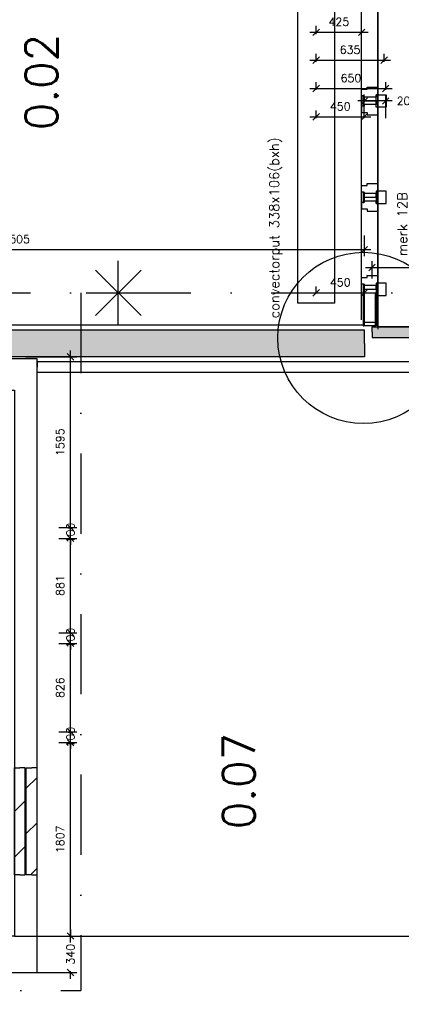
# Model space of a CAD drawing. Extents: x -29284 to 2055880, y -64816 to 121103.
# Tile 56 of 123: x 42715 to 46280, y 50310 to 59506. Entities that reach past the tile are written whole.
import ezdxf

# ---------------------------------------------------------------- set-up
doc = ezdxf.new("R2010")
doc.units = 0
doc.header["$LTSCALE"] = 50
doc.header["$MEASUREMENT"] = 0
doc.header["$PDMODE"] = 3
doc.header["$PDSIZE"] = 0.1
doc.linetypes.add('DASHDOT', pattern=[1, 0.5, -0.25, 0, -0.25])
doc.layers.get('0').update_dxf_attribs({"linetype": 'CONTINUOUS'})
doc.layers.get('DEFPOINTS').update_dxf_attribs({"linetype": 'CONTINUOUS'})
for name, color, linetype in [('00', 7, 'CONTINUOUS'), ('_BESTAAND_ONGEIJZIGD', 8, 'CONTINUOUS'), ('_BRANDCOMPART', 6, 'DASHDOT'), ('_DETAILNUMMERS', 4, 'CONTINUOUS'), ('A--A21--_F12--', 7, 'CONTINUOUS'), ('A--A21--_F123-', 9, 'CONTINUOUS'), ('A--A22--_F123-', 9, 'CONTINUOUS'), ('A--A42--_F-23-', 9, 'CONTINUOUS'), ('A--L13A1_VLOEREN', 1, 'CONTINUOUS'), ('A--L21--', 3, 'CONTINUOUS'), ('A--L21--_F-2--', 7, 'CONTINUOUS'), ('A--L21--_F12--', 7, 'CONTINUOUS'), ('A--L22--_F-2--', 7, 'CONTINUOUS'), ('A--L22A2_BINNENWAND', 2, 'CONTINUOUS'), ('A--L31--_F123-', 7, 'CONTINUOUS'), ('A--L42--', 7, 'CONTINUOUS'), ('A--L42--_F-23-', 7, 'CONTINUOUS'), ('A--L90--', 7, 'CONTINUOUS'), ('A--M$1A-_F123-', 1, 'CONTINUOUS'), ('A--T$1A-_F123-_RN', 4, 'CONTINUOUS'), ('TEKST_KOZIJNMERK', 2, 'CONTINUOUS')]:
    doc.layers.add(name, color=color, linetype=linetype)
doc.layers.add('bruto vloeroppervlak', color=3, linetype='CONTINUOUS', plot=False)
doc.styles.add('ALFA-0_25', font='ROMANS')
doc.styles.add('HIEMSTRA', font='romans.shx')
doc.dimstyles.get("Standard").update_dxf_attribs({"dimscale": 30, "dimtxt": 2.5, "dimasz": 2, "dimexe": 2, "dimexo": 0, "dimgap": 2, "dimtad": 1, "dimdec": 0, "dimzin": 0, "dimdsep": 46, "dimtxsty": 'HIEMSTRA', "dimblk1": 'OBLIQUE', "dimblk2": 'OBLIQUE', "dimsah": 1, "dimcen": -3, "dimdle": 2, "dimclrd": 2, "dimclre": 2, "dimclrt": 3, "dimadec": 0, "dimazin": 0, "dimtfac": 1, "dimtofl": 0, "dimtmove": 0, "dimatfit": 3, "dimldrblk": 'OBLIQUE', "dimfxl": 1, "dimtvp": 0.833333, "dimtolj": 1, "dimtzin": 0, "dimarcsym": 0})
doc.dimstyles.new('STANDARD$0', dxfattribs={"dimscale": 30, "dimtxt": 2.5, "dimasz": 2, "dimexe": 2, "dimexo": 0, "dimgap": 2, "dimtad": 1, "dimdec": 0, "dimzin": 0, "dimdsep": 46, "dimtxsty": 'ALFA-0_25', "dimblk1": 'OBLIQUE', "dimblk2": 'OBLIQUE', "dimsah": 1, "dimcen": -3, "dimdle": 2, "dimclrd": 1, "dimclre": 1, "dimclrt": 2, "dimadec": 0, "dimazin": 0, "dimtfac": 0.666667, "dimtofl": 0, "dimtmove": 2, "dimatfit": 3, "dimldrblk": 'OBLIQUE', "dimfxl": 1, "dimtvp": 0.833333, "dimtolj": 1, "dimtzin": 0, "dimarcsym": 0})

# ---------------------------------------------------------------- blocks, each defined once
blk = doc.blocks.new('*U1457')
at = {"layer": 'A--L21--', "color": 8, "linetype": 'Continuous'}
for points in [[(50, 50), (50, 50), (-5080, 50), (-5080, 0)], [(50, 50), (50, 50), (-5080, 50), (-5080, 0)], [(50, 50), (50, 50), (-5080, 50), (-5080, 0)], [(-50, -50), (-50, -50), (-5080, -50), (-5080, 0)]]:
    blk.add_lwpolyline(points, dxfattribs=at)
blk = doc.blocks.new('*U1328')
at = {"layer": 'A--A21--_F123-', "color": 2}
for points in [[(0, 0), (0, 50), (2302.9, 0), (2352.9, 50)], [(2302.9, 0), (2252.9, -50), (0, 0), (0, -50)]]:
    blk.add_solid(points, dxfattribs=at)
at = {"layer": 'A--L21--_F-2--', "color": 3, "linetype": 'Continuous'}
for points in [[(0, 0), (0, 50), (2352.9, 50), (2352.9, 50)], [(0, 0), (0, -50), (2252.9, -50), (2252.9, -50)]]:
    blk.add_lwpolyline(points, dxfattribs=at)
blk = doc.blocks.new('*U1314')
at = {"layer": 'A--A22--_F123-', "linetype": 'Continuous'}
h = blk.add_hatch(dxfattribs=at)
h.set_pattern_fill('ALFALINE', color=256, scale=300, style=0)
h.set_pattern_definition([(45, (-42716.98, -51518.16), (-212.132, 212.132), [])])
h.paths.add_polyline_path([(0, 0), (-50, 0), (-49.9, 1001.1), (0.1, 1001.1), (50.1, 1001.1), (50, 0)])
at = {"layer": 'A--L22--_F-2--', "color": 3, "linetype": 'Continuous'}
for points in [[(0, 0), (-50, 0), (-49.9, 1001.1), (0.1, 1001.1)], [(0, 0), (50, 0), (50.1, 1001.1), (0.1, 1001.1)]]:
    blk.add_lwpolyline(points, dxfattribs=at)
blk = doc.blocks.new('*U1313')
at = {"layer": 'A--A22--_F123-', "linetype": 'Continuous'}
h = blk.add_hatch(dxfattribs=at)
h.set_pattern_fill('ALFALINE', color=256, scale=300, style=0)
h.set_pattern_definition([(45, (-42827.05, -51518.16), (-212.132, 212.132), [])])
h.paths.add_polyline_path([(0, 0), (-50, 0), (-49.9, 1001.1), (0.1, 1001.1), (50.1, 1001.1), (50, 0)])
at = {"layer": 'A--L22--_F-2--', "color": 3, "linetype": 'Continuous'}
for points in [[(0, 0), (-50, 0), (-49.9, 1001.1), (0.1, 1001.1)], [(0, 0), (50, 0), (50.1, 1001.1), (0.1, 1001.1)]]:
    blk.add_lwpolyline(points, dxfattribs=at)
blk = doc.blocks.new('_OBLIQUE')
at = {"color": 0, "linetype": 'ByBlock'}
blk.add_line((-0.5, -0.5), (0.5, 0.5), dxfattribs=at)
blk = doc.blocks.new('*D149')
at = {"layer": 'A--M$1A-_F123-', "color": 1, "lineweight": -2, "transparency": 16777216}
for p, q in [((42667, 50946.9), (43249.7, 50946.9)), ((43189.7, 51006.9), (43189.7, 50933.3)), ((42877, 50606.9), (43249.7, 50606.9)), ((43189.7, 50546.9), (43189.7, 50620.4))]:
    blk.add_line(p, q, dxfattribs=at)
at = {"layer": 'DEFPOINTS', "color": 0, "transparency": 16777216}
for p in [(42667, 50946.9), (43189.7, 50946.9), (42877, 50606.9)]:
    blk.add_point(p, dxfattribs=at)
at = {"layer": 'A--M$1A-_F123-', "color": 1, "lineweight": -2, "transparency": 16777216, "xscale": 60, "yscale": 60, "zscale": 60}
for p, rotation in [((43189.7, 50946.9), 90), ((43189.7, 50606.9), 270)]:
    blk.add_blockref('_OBLIQUE', p, dxfattribs=dict(at, rotation=rotation))
at = {"layer": 'A--M$1A-_F123-', "color": 2, "transparency": 16777216, "insert": (43189.7, 50776.9), "char_height": 75, "attachment_point": 5, "rotation": 90, "style": 'ALFA-0_25'}
blk.add_mtext('\\A1;340', dxfattribs=at)
blk = doc.blocks.new('*U1306')
at = {"layer": 'A--A21--_F123-', "linetype": 'Continuous'}
blk.add_hatch(color=256, dxfattribs=at).paths.add_polyline_path([(0, 0), (0, -125), (-6506, -125), (-6506, 0), (-6506, 125), (0, 125)])
at = {"layer": 'A--A21--_F12--', "color": 8}
for points in [[(-6506, 0), (-6506, 125), (0, 0), (0, 125)], [(0, 0), (0, -125), (-6506, 0), (-6506, -125)]]:
    blk.add_solid(points, dxfattribs=at)
at = {"layer": 'A--L21--_F12--', "color": 3, "linetype": 'Continuous'}
for points in [[(0, 0), (0, 125), (-6506, 125), (-6506, 0)], [(0, 0), (0, -125), (-6506, -125), (-6506, 0)]]:
    blk.add_lwpolyline(points, dxfattribs=at)
blk = doc.blocks.new('*D283')
at = {"layer": 'A--M$1A-_F123-', "color": 1, "lineweight": -2, "transparency": 16777216}
for p, q in [((45484.5, 59112.1), (45484.5, 59187.1)), ((46119.5, 59112.1), (46119.5, 59187.1)), ((45424.5, 59127.1), (46179.5, 59127.1))]:
    blk.add_line(p, q, dxfattribs=at)
at = {"layer": 'DEFPOINTS', "color": 0, "transparency": 16777216}
for p in [(45484.5, 59112.1), (46119.5, 59127.1), (46119.5, 59112.1)]:
    blk.add_point(p, dxfattribs=at)
at = {"layer": 'A--M$1A-_F123-', "color": 1, "lineweight": -2, "transparency": 16777216, "xscale": 60, "yscale": 60, "zscale": 60, "rotation": 180}
blk.add_blockref('_OBLIQUE', (45484.5, 59127.1), dxfattribs=at)
at = {"layer": 'A--M$1A-_F123-', "color": 1, "lineweight": -2, "transparency": 16777216, "xscale": 60, "yscale": 60, "zscale": 60}
blk.add_blockref('_OBLIQUE', (46119.5, 59127.1), dxfattribs=at)
at = {"layer": 'A--M$1A-_F123-', "color": 2, "transparency": 16777216, "insert": (45802, 59224.6), "char_height": 75, "attachment_point": 5, "style": 'ALFA-0_25'}
blk.add_mtext('\\A1;635', dxfattribs=at)
blk = doc.blocks.new('*D284')
at = {"layer": 'A--M$1A-_F123-', "color": 1, "lineweight": -2, "transparency": 16777216}
for p, q in [((45424.5, 58862.6), (46194.5, 58862.6)), ((45484.5, 58850), (45484.5, 58922.6)), ((46134.5, 58850), (46134.5, 58922.6))]:
    blk.add_line(p, q, dxfattribs=at)
at = {"layer": 'DEFPOINTS', "color": 0, "transparency": 16777216}
for p in [(46134.5, 58862.6), (45484.5, 58850), (46134.5, 58850)]:
    blk.add_point(p, dxfattribs=at)
at = {"layer": 'A--M$1A-_F123-', "color": 1, "lineweight": -2, "transparency": 16777216, "xscale": 60, "yscale": 60, "zscale": 60, "rotation": 180}
blk.add_blockref('_OBLIQUE', (45484.5, 58862.6), dxfattribs=at)
at = {"layer": 'A--M$1A-_F123-', "color": 1, "lineweight": -2, "transparency": 16777216, "xscale": 60, "yscale": 60, "zscale": 60}
blk.add_blockref('_OBLIQUE', (46134.5, 58862.6), dxfattribs=at)
at = {"layer": 'A--M$1A-_F123-', "color": 2, "transparency": 16777216, "insert": (45809.5, 58960.1), "char_height": 75, "attachment_point": 5, "style": 'ALFA-0_25'}
blk.add_mtext('\\A1;650', dxfattribs=at)
blk = doc.blocks.new('*D285')
at = {"layer": 'A--M$1A-_F123-', "color": 1, "lineweight": -2, "transparency": 16777216}
for p, q in [((45484.5, 59371.7), (45484.5, 59448.5)), ((45909.5, 59371.7), (45909.5, 59448.5)), ((45424.5, 59388.5), (45969.5, 59388.5))]:
    blk.add_line(p, q, dxfattribs=at)
at = {"layer": 'DEFPOINTS', "color": 0, "transparency": 16777216}
for p in [(45484.5, 59371.7), (45909.5, 59388.5), (45909.5, 59371.7)]:
    blk.add_point(p, dxfattribs=at)
at = {"layer": 'A--M$1A-_F123-', "color": 1, "lineweight": -2, "transparency": 16777216, "xscale": 60, "yscale": 60, "zscale": 60, "rotation": 180}
blk.add_blockref('_OBLIQUE', (45484.5, 59388.5), dxfattribs=at)
at = {"layer": 'A--M$1A-_F123-', "color": 1, "lineweight": -2, "transparency": 16777216, "xscale": 60, "yscale": 60, "zscale": 60}
blk.add_blockref('_OBLIQUE', (45909.5, 59388.5), dxfattribs=at)
at = {"layer": 'A--M$1A-_F123-', "color": 2, "transparency": 16777216, "insert": (45697, 59486), "char_height": 75, "attachment_point": 5, "style": 'ALFA-0_25'}
blk.add_mtext('\\A1;425', dxfattribs=at)
blk = doc.blocks.new('*D286')
at = {"layer": 'A--M$1A-_F123-', "color": 1, "lineweight": -2, "transparency": 16777216}
for p, q in [((45424.5, 56954.9), (45994.5, 56954.9)), ((45484.5, 56950.2), (45484.5, 57014.9)), ((45934.5, 56888.6), (45934.5, 57014.9))]:
    blk.add_line(p, q, dxfattribs=at)
at = {"layer": 'DEFPOINTS', "color": 0, "transparency": 16777216}
for p in [(45484.5, 56950.2), (45934.5, 56954.9), (45934.5, 56888.6)]:
    blk.add_point(p, dxfattribs=at)
at = {"layer": 'A--M$1A-_F123-', "color": 1, "lineweight": -2, "transparency": 16777216, "xscale": 60, "yscale": 60, "zscale": 60, "rotation": 180}
blk.add_blockref('_OBLIQUE', (45484.5, 56954.9), dxfattribs=at)
at = {"layer": 'A--M$1A-_F123-', "color": 1, "lineweight": -2, "transparency": 16777216, "xscale": 60, "yscale": 60, "zscale": 60}
blk.add_blockref('_OBLIQUE', (45934.5, 56954.9), dxfattribs=at)
at = {"layer": 'A--M$1A-_F123-', "color": 2, "transparency": 16777216, "insert": (45709.5, 57052.4), "char_height": 75, "attachment_point": 5, "style": 'ALFA-0_25'}
blk.add_mtext('\\A1;450', dxfattribs=at)
blk = doc.blocks.new('*D462')
at = {"layer": 'A--M$1A-_F123-', "color": 1, "linetype": 'Continuous', "lineweight": -2, "transparency": 16777216}
for p, q in [((39429.5, 57491.5), (39429.5, 57298.2)), ((45934.5, 57491.5), (45934.5, 57298.2)), ((39369.5, 57358.2), (45994.5, 57358.2))]:
    blk.add_line(p, q, dxfattribs=at)
at = {"layer": 'DEFPOINTS', "color": 0, "linetype": 'Continuous', "transparency": 16777216}
for p in [(39429.5, 57491.5), (45934.5, 57491.5), (45934.5, 57358.2)]:
    blk.add_point(p, dxfattribs=at)
at = {"layer": 'A--M$1A-_F123-', "color": 1, "linetype": 'Continuous', "lineweight": -2, "transparency": 16777216, "xscale": 60, "yscale": 60, "zscale": 60, "rotation": 180}
blk.add_blockref('_OBLIQUE', (39429.5, 57358.2), dxfattribs=at)
at = {"layer": 'A--M$1A-_F123-', "color": 1, "linetype": 'Continuous', "lineweight": -2, "transparency": 16777216, "xscale": 60, "yscale": 60, "zscale": 60}
blk.add_blockref('_OBLIQUE', (45934.5, 57358.2), dxfattribs=at)
at = {"layer": 'A--M$1A-_F123-', "color": 2, "linetype": 'Continuous', "transparency": 16777216, "insert": (42682, 57455.7), "char_height": 75, "attachment_point": 5, "style": 'ALFA-0_25'}
blk.add_mtext('\\A1;6505', dxfattribs=at)
blk = doc.blocks.new('*D469')
at = {"layer": 'A--M$1A-_F123-', "color": 1, "lineweight": -2, "transparency": 16777216}
for p, q in [((45424.5, 58598.2), (45994.5, 58598.2)), ((45484.5, 58585.5), (45484.5, 58658.2)), ((45934.5, 58585.5), (45934.5, 58658.2))]:
    blk.add_line(p, q, dxfattribs=at)
at = {"layer": 'DEFPOINTS', "color": 0, "transparency": 16777216}
for p in [(45484.5, 58585.5), (45934.5, 58598.2), (45934.5, 58585.5)]:
    blk.add_point(p, dxfattribs=at)
at = {"layer": 'A--M$1A-_F123-', "color": 1, "lineweight": -2, "transparency": 16777216, "xscale": 60, "yscale": 60, "zscale": 60, "rotation": 180}
blk.add_blockref('_OBLIQUE', (45484.5, 58598.2), dxfattribs=at)
at = {"layer": 'A--M$1A-_F123-', "color": 1, "lineweight": -2, "transparency": 16777216, "xscale": 60, "yscale": 60, "zscale": 60}
blk.add_blockref('_OBLIQUE', (45934.5, 58598.2), dxfattribs=at)
at = {"layer": 'A--M$1A-_F123-', "color": 2, "transparency": 16777216, "insert": (45709.5, 58695.7), "char_height": 75, "attachment_point": 5, "style": 'ALFA-0_25'}
blk.add_mtext('\\A1;450', dxfattribs=at)
blk = doc.blocks.new('*D470')
at = {"layer": 'A--M$1A-_F123-', "color": 1, "lineweight": -2, "transparency": 16777216}
for p, q in [((45934.5, 58585.5), (45934.5, 58806.9)), ((46134.5, 58585.5), (46134.5, 58806.9)), ((46194.5, 58746.9), (45874.5, 58746.9))]:
    blk.add_line(p, q, dxfattribs=at)
at = {"layer": 'DEFPOINTS', "color": 0, "transparency": 16777216}
for p in [(45934.5, 58746.9), (45934.5, 58585.5), (46134.5, 58585.5)]:
    blk.add_point(p, dxfattribs=at)
at = {"layer": 'A--M$1A-_F123-', "color": 1, "lineweight": -2, "transparency": 16777216, "xscale": 60, "yscale": 60, "zscale": 60, "rotation": 180}
blk.add_blockref('_OBLIQUE', (45934.5, 58746.9), dxfattribs=at)
at = {"layer": 'A--M$1A-_F123-', "color": 1, "lineweight": -2, "transparency": 16777216, "xscale": 60, "yscale": 60, "zscale": 60}
blk.add_blockref('_OBLIQUE', (46134.5, 58746.9), dxfattribs=at)
at = {"layer": 'A--M$1A-_F123-', "color": 2, "transparency": 16777216, "insert": (46333.2, 58746.9), "char_height": 75, "attachment_point": 5, "style": 'ALFA-0_25'}
blk.add_mtext('\\A1;200', dxfattribs=at)
blk = doc.blocks.new('*D617')
at = {"layer": 'A--M$1A-_F123-', "color": 1, "linetype": 'Continuous', "lineweight": -2, "transparency": 16777216}
for p, q in [((46006.5, 57087.6), (46006.5, 57251.1)), ((48359.3, 57087.6), (48359.3, 57251.1)), ((45946.5, 57191.1), (48419.3, 57191.1))]:
    blk.add_line(p, q, dxfattribs=at)
at = {"layer": 'DEFPOINTS', "color": 0, "linetype": 'Continuous', "transparency": 16777216}
for p in [(48359.3, 57191.1), (46006.5, 57087.6), (48359.3, 57087.6)]:
    blk.add_point(p, dxfattribs=at)
at = {"layer": 'A--M$1A-_F123-', "color": 1, "linetype": 'Continuous', "lineweight": -2, "transparency": 16777216, "xscale": 60, "yscale": 60, "zscale": 60, "rotation": 180}
blk.add_blockref('_OBLIQUE', (46006.5, 57191.1), dxfattribs=at)
at = {"layer": 'A--M$1A-_F123-', "color": 1, "linetype": 'Continuous', "lineweight": -2, "transparency": 16777216, "xscale": 60, "yscale": 60, "zscale": 60}
blk.add_blockref('_OBLIQUE', (48359.3, 57191.1), dxfattribs=at)
at = {"layer": 'A--M$1A-_F123-', "color": 2, "linetype": 'Continuous', "transparency": 16777216, "insert": (47182.9, 57288.6), "char_height": 75, "attachment_point": 5, "style": 'ALFA-0_25'}
blk.add_mtext('\\A1;2353', dxfattribs=at)
blk = doc.blocks.new('*U1211')
at = {"layer": 'A--A42--_F-23-', "linetype": 'Continuous'}
h = blk.add_hatch(dxfattribs=at)
h.set_pattern_fill('ALFALINE', color=256, scale=40, style=0)
h.set_pattern_definition([(45, (-45929.52, -58697.93), (-28.284271, 28.284271), [])])
h.paths.add_polyline_path([(0, 0), (-5, 0), (-5, 97.9), (0, 97.9), (5, 97.9), (5, 0)])
at = {"layer": 'A--L42--_F-23-', "color": 2, "linetype": 'Continuous'}
for points in [[(0, 0), (-5, 0), (-5, 97.9), (0, 97.9)], [(0, 0), (5, 0), (5, 97.9), (0, 97.9)]]:
    blk.add_lwpolyline(points, dxfattribs=at)
blk = doc.blocks.new('*U1208')
at = {"layer": 'A--A42--_F-23-', "linetype": 'Continuous'}
h = blk.add_hatch(dxfattribs=at)
h.set_pattern_fill('ALFALINE', color=256, scale=40, style=0)
h.set_pattern_definition([(45, (-45929.52, -57895.785), (-28.284271, 28.284271), [])])
h.paths.add_polyline_path([(0, 0), (5, 0), (5, -97.9), (0, -97.9), (-5, -97.9), (-5, 0)])
at = {"layer": 'A--L42--_F-23-', "color": 2, "linetype": 'Continuous'}
for points in [[(0, 0), (-5, 0), (-5, -97.9), (0, -97.9)], [(0, 0), (5, 0), (5, -97.9), (0, -97.9)]]:
    blk.add_lwpolyline(points, dxfattribs=at)
blk = doc.blocks.new('*U1207')
at = {"layer": 'A--A42--_F-23-', "linetype": 'Continuous'}
h = blk.add_hatch(dxfattribs=at)
h.set_pattern_fill('ALFALINE', color=256, scale=40, style=0)
h.set_pattern_definition([(45, (-45929.52, -57036.792), (-28.284271, 28.284271), [])])
h.paths.add_polyline_path([(0, 0), (5, 0), (5, -391.9), (0, -391.9), (-5, -391.9), (-5, 0)])
at = {"layer": 'A--L42--_F-23-', "color": 2, "linetype": 'Continuous'}
for points in [[(0, 0), (-5, 0), (-5, -391.9), (0, -391.9)], [(0, 0), (5, 0), (5, -391.9), (0, -391.9)]]:
    blk.add_lwpolyline(points, dxfattribs=at)
blk = doc.blocks.new('*U1206')
at = {"layer": 'A--A42--_F-23-', "linetype": 'Continuous'}
h = blk.add_hatch(dxfattribs=at)
h.set_pattern_fill('ALFALINE', color=256, scale=40, style=0)
h.set_pattern_definition([(45, (-46039.53, -56952.924), (-28.284271, 28.284271), [])])
h.paths.add_polyline_path([(0, 0), (5, 0), (5, -308), (0, -308), (-5, -308), (-5, 0)])
at = {"layer": 'A--L42--_F-23-', "color": 2, "linetype": 'Continuous'}
for points in [[(0, 0), (-5, 0), (-5, -308), (0, -308)], [(0, 0), (5, 0), (5, -308), (0, -308)]]:
    blk.add_lwpolyline(points, dxfattribs=at)
blk = doc.blocks.new('*D654')
at = {"layer": 'A--M$1A-_F123-', "color": 2, "linetype": 'Continuous', "lineweight": -2, "transparency": 16777216}
blk.add_arc((45484.5, 90090.1), 1979.8, 75, 90, dxfattribs=at)
at = {"layer": 'DEFPOINTS', "color": 0, "linetype": 'Continuous', "transparency": 16777216}
for p in [(45484.5, 95375.1), (46706.8, 94652), (45828.2, 92039.8), (45183.3, 88966.4), (45484.5, 56046.9)]:
    blk.add_point(p, dxfattribs=at)
at = {"layer": 'A--M$1A-_F123-', "color": 2, "linetype": 'Continuous', "lineweight": -2, "transparency": 16777216, "xscale": 60, "yscale": 60, "zscale": 60}
for p, rotation in [((45484.5, 92069.9), 180), ((45996.9, 92002.4), 344.9999999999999)]:
    blk.add_blockref('_OBLIQUE', p, dxfattribs=dict(at, rotation=rotation))
at = {"layer": 'A--M$1A-_F123-', "color": 3, "linetype": 'Continuous', "transparency": 16777216, "insert": (45755.6, 92149.6), "char_height": 75, "attachment_point": 5, "rotation": 352.5, "style": 'HIEMSTRA'}
blk.add_mtext('\\A1;15°', dxfattribs=at)
blk = doc.blocks.new('*D753')
at = {"layer": 'A--M$1A-_F123-', "color": 1, "linetype": 'Continuous', "lineweight": -2, "transparency": 16777216}
for p, q in [((43189.7, 50946.9), (60826.8, 50946.9)), ((60766.8, 47886.9), (60766.8, 51006.9)), ((60442.3, 47946.9), (60826.8, 47946.9))]:
    blk.add_line(p, q, dxfattribs=at)
at = {"layer": 'DEFPOINTS', "color": 0, "linetype": 'Continuous', "transparency": 16777216}
for p in [(43189.7, 50946.9), (60766.8, 50946.9), (60442.3, 47946.9)]:
    blk.add_point(p, dxfattribs=at)
at = {"layer": 'A--M$1A-_F123-', "color": 1, "linetype": 'Continuous', "lineweight": -2, "transparency": 16777216, "xscale": 60, "yscale": 60, "zscale": 60}
for p, rotation in [((60766.8, 50946.9), 90), ((60766.8, 47946.9), 270)]:
    blk.add_blockref('_OBLIQUE', p, dxfattribs=dict(at, rotation=rotation))
at = {"layer": 'A--M$1A-_F123-', "color": 2, "linetype": 'Continuous', "transparency": 16777216, "insert": (60669.3, 49446.9), "char_height": 75, "attachment_point": 5, "rotation": 90, "style": 'ALFA-0_25'}
blk.add_mtext('\\A1;3000', dxfattribs=at)
blk = doc.blocks.new('*D754')
at = {"layer": 'A--M$1A-_F123-', "color": 1, "lineweight": -2, "transparency": 16777216}
for p, q in [((43189.7, 50886.9), (43189.7, 52814.1)), ((43081.7, 52754.1), (43249.7, 52754.1)), ((42877, 50946.9), (43249.7, 50946.9))]:
    blk.add_line(p, q, dxfattribs=at)
at = {"layer": 'DEFPOINTS', "color": 0, "transparency": 16777216}
for p in [(43081.7, 52754.1), (43189.7, 52754.1), (42877, 50946.9)]:
    blk.add_point(p, dxfattribs=at)
at = {"layer": 'A--M$1A-_F123-', "color": 1, "lineweight": -2, "transparency": 16777216, "xscale": 60, "yscale": 60, "zscale": 60}
for p, rotation in [((43189.7, 52754.1), 90), ((43189.7, 50946.9), 270)]:
    blk.add_blockref('_OBLIQUE', p, dxfattribs=dict(at, rotation=rotation))
at = {"layer": 'A--M$1A-_F123-', "color": 2, "transparency": 16777216, "insert": (43092.2, 51850.5), "char_height": 75, "attachment_point": 5, "rotation": 90, "style": 'ALFA-0_25'}
blk.add_mtext('\\A1;1807', dxfattribs=at)
blk = doc.blocks.new('*D755')
at = {"layer": 'A--M$1A-_F123-', "color": 1, "lineweight": -2, "transparency": 16777216}
for p, q in [((43189.7, 52854.1), (43189.7, 52914.1)), ((43081.7, 52854.1), (43249.7, 52854.1)), ((43081.7, 52754.1), (43249.7, 52754.1)), ((43189.7, 52754.1), (43189.7, 52694.1))]:
    blk.add_line(p, q, dxfattribs=at)
at = {"layer": 'DEFPOINTS', "color": 0, "transparency": 16777216}
for p in [(43081.7, 52854.1), (43189.7, 52854.1), (43081.7, 52754.1)]:
    blk.add_point(p, dxfattribs=at)
at = {"layer": 'A--M$1A-_F123-', "color": 1, "lineweight": -2, "transparency": 16777216, "xscale": 60, "yscale": 60, "zscale": 60}
for p, rotation in [((43189.7, 52854.1), 270), ((43189.7, 52754.1), 90)]:
    blk.add_blockref('_OBLIQUE', p, dxfattribs=dict(at, rotation=rotation))
at = {"layer": 'A--M$1A-_F123-', "color": 2, "transparency": 16777216, "insert": (43189.7, 52804.1), "char_height": 75, "attachment_point": 5, "rotation": 90, "style": 'ALFA-0_25'}
blk.add_mtext('\\A1;100', dxfattribs=at)
blk = doc.blocks.new('*D756')
at = {"layer": 'A--M$1A-_F123-', "color": 1, "lineweight": -2, "transparency": 16777216}
for p, q in [((43189.7, 52794.1), (43189.7, 53740.3)), ((43081.7, 53680.3), (43249.7, 53680.3)), ((43081.7, 52854.1), (43249.7, 52854.1))]:
    blk.add_line(p, q, dxfattribs=at)
at = {"layer": 'DEFPOINTS', "color": 0, "transparency": 16777216}
for p in [(43081.7, 53680.3), (43189.7, 53680.3), (43081.7, 52854.1)]:
    blk.add_point(p, dxfattribs=at)
at = {"layer": 'A--M$1A-_F123-', "color": 1, "lineweight": -2, "transparency": 16777216, "xscale": 60, "yscale": 60, "zscale": 60}
for p, rotation in [((43189.7, 53680.3), 90), ((43189.7, 52854.1), 270)]:
    blk.add_blockref('_OBLIQUE', p, dxfattribs=dict(at, rotation=rotation))
at = {"layer": 'A--M$1A-_F123-', "color": 2, "transparency": 16777216, "insert": (43092.2, 53267.2), "char_height": 75, "attachment_point": 5, "rotation": 90, "style": 'ALFA-0_25'}
blk.add_mtext('\\A1;826', dxfattribs=at)
blk = doc.blocks.new('*D757')
at = {"layer": 'A--M$1A-_F123-', "color": 1, "lineweight": -2, "transparency": 16777216}
for p, q in [((43189.7, 53780.3), (43189.7, 53840.3)), ((43081.7, 53780.3), (43249.7, 53780.3)), ((43081.7, 53680.3), (43249.7, 53680.3)), ((43189.7, 53680.3), (43189.7, 53620.3))]:
    blk.add_line(p, q, dxfattribs=at)
at = {"layer": 'DEFPOINTS', "color": 0, "transparency": 16777216}
for p in [(43081.7, 53780.3), (43189.7, 53780.3), (43081.7, 53680.3)]:
    blk.add_point(p, dxfattribs=at)
at = {"layer": 'A--M$1A-_F123-', "color": 1, "lineweight": -2, "transparency": 16777216, "xscale": 60, "yscale": 60, "zscale": 60}
for p, rotation in [((43189.7, 53780.3), 270), ((43189.7, 53680.3), 90)]:
    blk.add_blockref('_OBLIQUE', p, dxfattribs=dict(at, rotation=rotation))
at = {"layer": 'A--M$1A-_F123-', "color": 2, "transparency": 16777216, "insert": (43189.7, 53730.3), "char_height": 75, "attachment_point": 5, "rotation": 90, "style": 'ALFA-0_25'}
blk.add_mtext('\\A1;100', dxfattribs=at)
blk = doc.blocks.new('*D758')
at = {"layer": 'A--M$1A-_F123-', "color": 1, "lineweight": -2, "transparency": 16777216}
for p, q in [((43189.7, 53720.3), (43189.7, 54721.4)), ((43081.7, 54661.4), (43249.7, 54661.4)), ((43081.7, 53780.3), (43249.7, 53780.3))]:
    blk.add_line(p, q, dxfattribs=at)
at = {"layer": 'DEFPOINTS', "color": 0, "transparency": 16777216}
for p in [(43081.7, 54661.4), (43189.7, 54661.4), (43081.7, 53780.3)]:
    blk.add_point(p, dxfattribs=at)
at = {"layer": 'A--M$1A-_F123-', "color": 1, "lineweight": -2, "transparency": 16777216, "xscale": 60, "yscale": 60, "zscale": 60}
for p, rotation in [((43189.7, 54661.4), 90), ((43189.7, 53780.3), 270)]:
    blk.add_blockref('_OBLIQUE', p, dxfattribs=dict(at, rotation=rotation))
at = {"layer": 'A--M$1A-_F123-', "color": 2, "transparency": 16777216, "insert": (43092.2, 54220.8), "char_height": 75, "attachment_point": 5, "rotation": 90, "style": 'ALFA-0_25'}
blk.add_mtext('\\A1;881', dxfattribs=at)
blk = doc.blocks.new('*D759')
at = {"layer": 'A--M$1A-_F123-', "color": 1, "lineweight": -2, "transparency": 16777216}
for p, q in [((43189.7, 54761.4), (43189.7, 54821.4)), ((43081.7, 54761.4), (43249.7, 54761.4)), ((43081.7, 54661.4), (43249.7, 54661.4)), ((43189.7, 54661.4), (43189.7, 54601.4))]:
    blk.add_line(p, q, dxfattribs=at)
at = {"layer": 'DEFPOINTS', "color": 0, "transparency": 16777216}
for p in [(43081.7, 54761.4), (43189.7, 54761.4), (43081.7, 54661.4)]:
    blk.add_point(p, dxfattribs=at)
at = {"layer": 'A--M$1A-_F123-', "color": 1, "lineweight": -2, "transparency": 16777216, "xscale": 60, "yscale": 60, "zscale": 60}
for p, rotation in [((43189.7, 54761.4), 270), ((43189.7, 54661.4), 90)]:
    blk.add_blockref('_OBLIQUE', p, dxfattribs=dict(at, rotation=rotation))
at = {"layer": 'A--M$1A-_F123-', "color": 2, "transparency": 16777216, "insert": (43189.7, 54711.4), "char_height": 75, "attachment_point": 5, "rotation": 90, "style": 'ALFA-0_25'}
blk.add_mtext('\\A1;100', dxfattribs=at)
blk = doc.blocks.new('*D760')
at = {"layer": 'A--M$1A-_F123-', "color": 1, "lineweight": -2, "transparency": 16777216}
for p, q in [((43189.7, 54701.4), (43189.7, 56416.9)), ((42769.5, 56356.9), (43249.7, 56356.9)), ((43081.7, 54761.4), (43249.7, 54761.4))]:
    blk.add_line(p, q, dxfattribs=at)
at = {"layer": 'DEFPOINTS', "color": 0, "transparency": 16777216}
for p in [(42769.5, 56356.9), (43189.7, 56356.9), (43081.7, 54761.4)]:
    blk.add_point(p, dxfattribs=at)
at = {"layer": 'A--M$1A-_F123-', "color": 1, "lineweight": -2, "transparency": 16777216, "xscale": 60, "yscale": 60, "zscale": 60}
for p, rotation in [((43189.7, 56356.9), 90), ((43189.7, 54761.4), 270)]:
    blk.add_blockref('_OBLIQUE', p, dxfattribs=dict(at, rotation=rotation))
at = {"layer": 'A--M$1A-_F123-', "color": 2, "transparency": 16777216, "insert": (43092.2, 55559.1), "char_height": 75, "attachment_point": 5, "rotation": 90, "style": 'ALFA-0_25'}
blk.add_mtext('\\A1;1595', dxfattribs=at)
blk = doc.blocks.new('fijn_schuurwerk')
at = {"layer": '00', "color": 4}
for p, q in [((-0.000025, 300), (-0.000025, -300)), ((-212.132075, 212.132), (212.132025, -212.132)), ((-212.131875, -212.132), (212.132025, 212.13215)), ((-299.999975, 0), (299.999975, 0))]:
    blk.add_line(p, q, dxfattribs=at)

msp = doc.modelspace()

# ---------------------------------------------------------------- linework, layer by layer
at = {"layer": '_BESTAAND_ONGEIJZIGD', "linetype": 'Continuous'}
msp.add_lwpolyline([(39637, 51388.3), (39427, 51388.3), (39427, 50606.9), (42877, 50606.9), (42877, 56336.9), (39427, 56336.9), (39427, 52402.3), (39637, 52402.3), (39637, 56046.9), (42667, 56046.9), (42667, 50946.9), (39637, 50946.9)], close=True, dxfattribs=at)
at = {"layer": '_BRANDCOMPART', "ltscale": 30}
for points in [[(39064.6, 56954.9), (39064.6, 56954.9), (51668, 56954.9)], [(43286.5, 56954.9), (43286.5, 50439.5)], [(40100.1, 50439.5), (43286.5, 50439.5)]]:
    msp.add_lwpolyline(points, dxfattribs=at)
at = {"layer": '_DETAILNUMMERS'}
msp.add_circle((45926.9, 56533.3), 800, dxfattribs=at)
at = {"layer": 'A--L13A1_VLOEREN'}
msp.add_lwpolyline([(45314.5, 56856.9), (45314.5, 60996.9), (45654.5, 60996.9), (45654.5, 56856.9)], close=True, dxfattribs=at)
at = {"layer": 'A--L21--', "color": 4, "linetype": 'Continuous'}
msp.add_line((45935.5, 56651.9), (39429.5, 56651.9), dxfattribs=at)
at = {"layer": 'A--L22A2_BINNENWAND'}
for points in [[(45909.5, 58855.8), (45960.5, 58855.8), (45960.5, 58876.8), (46059.5, 58876.8), (46059.5, 58803.9), (46044.5, 58803.9), (46044.5, 58781.8), (45934.5, 58781.8), (45934.5, 58795.8), (45909.5, 58795.8)], [(46044.5, 58746.9), (46044.5, 58781.8), (45934.5, 58781.8), (45934.5, 58746.9)], [(46044.4, 58689.9), (46044.5, 58803.9), (46091.2, 58803.9), (46139.5, 58803.8), (46139.5, 58762.9), (46139.4, 58689.8), (46044.4, 58689.9)], [(45909.4, 58637.9), (45960.4, 58637.9), (45960.4, 58616.9), (46059.4, 58616.9), (46059.5, 58689.9), (46044.5, 58689.9), (46044.5, 58711.9), (45934.5, 58711.9), (45934.5, 58697.9), (45909.5, 58697.9)], [(46044.5, 58746.9), (46044.5, 58711.9), (45934.5, 58711.9), (45934.5, 58746.9)], [(45909.4, 57955.8), (45960.4, 57955.8), (45960.4, 57976.8), (46059.4, 57976.8), (46059.5, 57903.9), (46044.5, 57903.9), (46044.5, 57881.8), (45934.5, 57881.8), (45934.5, 57895.8), (45909.5, 57895.8)], [(46044.5, 57846.9), (46044.5, 57881.8), (45934.5, 57881.8), (45934.5, 57846.8)], [(46044.5, 57846.9), (46044.5, 57811.9), (45934.5, 57811.9), (45934.5, 57846.8)], [(46044.4, 57903.9), (46044.5, 57789.9), (46091.2, 57789.9), (46139.5, 57789.9), (46139.5, 57830.9), (46139.4, 57903.9), (46044.4, 57903.9)], [(45909.5, 57737.9), (45960.5, 57737.9), (45960.5, 57716.9), (46059.5, 57716.9), (46059.5, 57789.9), (46044.5, 57789.9), (46044.5, 57811.9), (45934.5, 57811.9), (45934.5, 57797.9), (45909.5, 57797.9)], [(45909.4, 57096.8), (45960.4, 57096.8), (45960.4, 57117.8), (46059.4, 57117.8), (46059.5, 57044.9), (46044.5, 57044.9), (46044.5, 57022.8), (45934.5, 57022.8), (45934.5, 57036.8), (45909.5, 57036.8)], [(46044.5, 56987.9), (46044.5, 57022.8), (45934.5, 57022.8), (45934.5, 56987.9)], [(46044.4, 57044.9), (46044.5, 56930.9), (46091.2, 56930.9), (46139.5, 56930.9), (46139.5, 56971.9), (46139.4, 57044.9), (46044.4, 57044.9)], [(46044.5, 56987.9), (46044.5, 56952.9), (45934.5, 56952.9), (45934.5, 56987.9)], [(46034.6, 56679.8), (46034.6, 56644.9), (45934.4, 56644.9), (45934.4, 56679.8)]]:
    msp.add_lwpolyline(points, close=True, dxfattribs=at)
at = {"layer": 'A--L31--_F123-', "color": 1, "linetype": 'Continuous'}
for p, q in [((45907.1, 56701.9), (45909.2, 61396.9)), ((46059.6, 61396.9), (46059.3, 56615.9))]:
    msp.add_line(p, q, dxfattribs=at)
at = {"layer": 'bruto vloeroppervlak', "linetype": 'Continuous'}
msp.add_lwpolyline([(31674.3, 31966.8), (39309.5, 31966.8), (39309.5, 29496.9), (55162.3, 29502.5), (55161.8, 31822.5), (71357, 31822.5), (71357, 38021.9), (69007.3, 38021.9), (69007.3, 39621.9), (69177, 39621.9), (69177, 44220), (68747, 44220), (68746.7, 43947.5), (65957, 43947.5), (65957, 45670), (49002.3, 45670), (48184.8, 45670), (48184.8, 55968.9), (48359.3, 55968.9), (48359.3, 56635.9), (46059.3, 56636), (46059.3, 66709.9)], dxfattribs=at)

# ---------------------------------------------------------------- block references
at = {"layer": 'A--L21--', "linetype": 'Continuous'}
for name, p in [('*U1306', (45935.5, 56481.9)), ('*U1457', (47957, 56258.9)), ('*U1314', (42717, 51518.2)), ('*U1313', (42827, 51518.2))]:
    msp.add_blockref(name, p, dxfattribs=at)
at = {"layer": 'A--L21--'}
msp.add_blockref('*U1328', (46006.5, 56585.9), dxfattribs=at)
at = {"layer": 'A--L42--', "linetype": 'Continuous'}
for name, p in [('*U1211', (45929.5, 58697.9)), ('*U1208', (45929.5, 57895.8)), ('*U1207', (45929.5, 57036.8)), ('*U1206', (46039.5, 56952.9))]:
    msp.add_blockref(name, p, dxfattribs=at)
at = {"layer": 'A--L90--', "rotation": 90}
msp.add_blockref('fijn_schuurwerk', (43636.4, 56954.9), dxfattribs=at)

# ---------------------------------------------------------------- texts
at = {"layer": 'A--T$1A-_F123-_RN', "style": 'ALFA-0_25'}
for s, p in [('0.02', (43068.3, 58473.4)), ('0.07', (44911.2, 51944.6))]:
    msp.add_text(s, height=300, rotation=90, dxfattribs=at).set_placement(p)
at = {"layer": 'TEKST_KOZIJNMERK', "style": 'HIEMSTRA'}
for s, rotation, p in [('convectorput 338x106(bxh)', 90.07785, (45139.4, 56716.5)), ('merk 12B', 90, (46334.2, 57296.3))]:
    msp.add_text(s, height=90, rotation=rotation, dxfattribs=at).set_placement(p)

# ---------------------------------------------------------------- dimensions: what is measured, and where the dimension line sits
at = {"layer": 'A--M$1A-_F123-', "linetype": 'Continuous'}
dim = msp.add_angular_dim_2l(base=(45828.2, 92039.8), line1=((46706.8, 94652), (45183.3, 88966.4)), line2=((45484.5, 56046.9), (45484.5, 95375.1)), dimstyle='Standard', dxfattribs=at)
dim.commit()
dim.dimension.update_dxf_attribs({"geometry": '*D654', "text_midpoint": (45755.6, 92149.6)})
at = {"layer": 'A--M$1A-_F123-'}
for base, p1, p2, picture, middle in [((45909.5, 59388.5), (45484.5, 59371.7), (45909.5, 59371.7), '*D285', (45697, 59486)), ((46119.5, 59127.1), (45484.5, 59112.1), (46119.5, 59112.1), '*D283', (45802, 59224.6)), ((46134.5, 58862.6), (45484.5, 58850), (46134.5, 58850), '*D284', (45809.5, 58960.1)), ((45934.5, 58598.2), (45484.5, 58585.5), (45934.5, 58585.5), '*D469', (45709.5, 58695.7)), ((45934.5, 56954.9), (45484.5, 56950.2), (45934.5, 56888.6), '*D286', (45709.5, 57052.4))]:
    dim = msp.add_linear_dim(base=base, p1=p1, p2=p2, dimstyle='STANDARD$0', dxfattribs=at)
    dim.commit()
    dim.dimension.update_dxf_attribs({"geometry": picture, "text_midpoint": middle})
dim = msp.add_linear_dim(base=(45934.5, 58746.9), p1=(46134.5, 58585.5), p2=(45934.5, 58585.5), dimstyle='STANDARD$0', dxfattribs=at)
dim.commit()
dim.dimension.update_dxf_attribs({"geometry": '*D470', "text_midpoint": (46333.2, 58746.9), "dimtype": 160})
at = {"layer": 'A--M$1A-_F123-', "linetype": 'Continuous'}
for base, p1, p2, picture, middle in [((45934.5, 57358.2), (39429.5, 57491.5), (45934.5, 57491.5), '*D462', (42682, 57455.7)), ((48359.3, 57191.1), (46006.5, 57087.6), (48359.3, 57087.6), '*D617', (47182.9, 57288.6))]:
    dim = msp.add_linear_dim(base=base, p1=p1, p2=p2, dimstyle='STANDARD$0', dxfattribs=at)
    dim.commit()
    dim.dimension.update_dxf_attribs({"geometry": picture, "text_midpoint": middle})
at = {"layer": 'A--M$1A-_F123-'}
for base, p1, p2, picture, middle in [((43189.7044, 56356.8582), (43081.6778, 54761.4173), (42769.457, 56356.8582), '*D760', (43092.2044, 55559.1378)), ((43189.7, 54661.4), (43081.7, 53780.3), (43081.7, 54661.4), '*D758', (43092.2, 54220.8)), ((43189.7, 53680.3), (43081.7, 52854.1), (43081.7, 53680.3), '*D756', (43092.2, 53267.2)), ((43189.7, 52754.1), (42877, 50946.9), (43081.7, 52754.1), '*D754', (43092.2, 51850.5))]:
    dim = msp.add_linear_dim(base=base, p1=p1, p2=p2, angle=90, dimstyle='STANDARD$0', dxfattribs=at)
    dim.commit()
    dim.dimension.update_dxf_attribs({"geometry": picture, "text_midpoint": middle})
for base, p1, p2, picture, middle in [((43189.7, 54761.4), (43081.7, 54661.4), (43081.7, 54761.4), '*D759', (43189.7, 54711.4)), ((43189.7, 53780.3), (43081.7, 53680.3), (43081.7, 53780.3), '*D757', (43189.7, 53730.3)), ((43189.7, 52854.1), (43081.7, 52754.1), (43081.7, 52854.1), '*D755', (43189.7, 52804.1)), ((43189.7, 50946.9), (42877, 50606.9), (42667, 50946.9), '*D149', (43189.7, 50776.9))]:
    dim = msp.add_linear_dim(base=base, p1=p1, p2=p2, angle=90, dimstyle='STANDARD$0', dxfattribs=at)
    dim.commit()
    dim.dimension.update_dxf_attribs({"geometry": picture, "text_midpoint": middle, "dimtype": 160})
at = {"layer": 'A--M$1A-_F123-', "color": 2, "linetype": 'Continuous'}
dim = msp.add_linear_dim(base=(60766.8, 50946.9), p1=(60442.3, 47946.9), p2=(43189.7, 50946.9), angle=90, dimstyle='STANDARD$0', dxfattribs=at)
dim.commit()
dim.dimension.update_dxf_attribs({"geometry": '*D753', "text_midpoint": (60669.3, 49446.9)})

doc.saveas('drawing.dxf')
